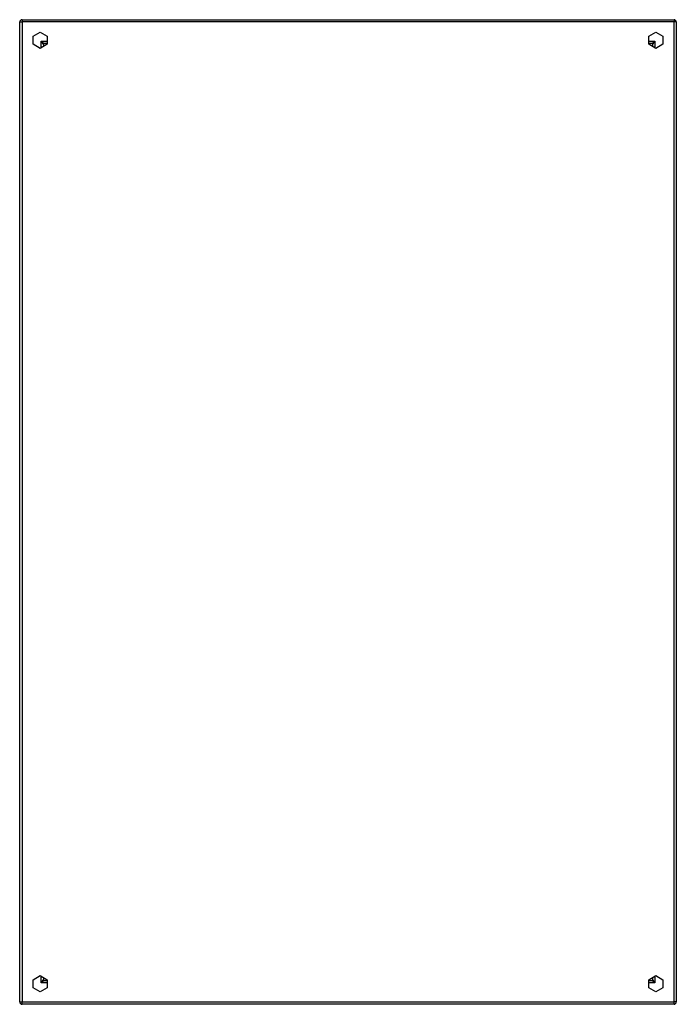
# Model space of a CAD drawing. Header units: inches. Extents: x 40 to 64, y 9.4 to 45.4.
import ezdxf

# ---------------------------------------------------------------- set-up
doc = ezdxf.new("R2010")
doc.units = ezdxf.units.IN
doc.header["$MEASUREMENT"] = 0
doc.layers.add('Visible Edges(ANSI)', color=7, linetype='Continuous', lineweight=25)
doc.layers.add('Visible Tangent Edges(ANSI)', color=7, linetype='Continuous', lineweight=25)

msp = doc.modelspace()

# ---------------------------------------------------------------- linework, layer by layer
at = {"layer": 'Visible Edges(ANSI)'}
for p, q in [((40.053, 45.402), (63.885, 45.402)), ((39.969, 9.486), (39.969, 45.318)), ((63.969, 45.318), (63.969, 9.486)), ((40.461, 44.801), (40.719, 44.949)), ((40.461, 44.503), (40.461, 44.801)), ((40.719, 44.949), (40.977, 44.801)), ((40.977, 44.801), (40.977, 44.503)), ((62.961, 44.801), (63.219, 44.949)), ((62.961, 44.503), (62.961, 44.801)), ((63.219, 44.949), (63.477, 44.801)), ((63.477, 44.801), (63.477, 44.503)), ((40.719, 44.354), (40.461, 44.503)), ((40.977, 44.503), (40.719, 44.354)), ((40.835, 44.504), (40.835, 44.421)), ((40.977, 44.535), (40.866, 44.535)), ((63.071, 44.535), (62.961, 44.535)), ((63.219, 44.354), (62.961, 44.503)), ((63.102, 44.504), (63.102, 44.421)), ((63.477, 44.503), (63.219, 44.354)), ((40.461, 10.301), (40.719, 10.449)), ((40.719, 10.449), (40.977, 10.301)), ((62.961, 10.301), (63.219, 10.449)), ((63.219, 10.449), (63.477, 10.301)), ((40.461, 10.003), (40.461, 10.301)), ((40.835, 10.382), (40.835, 10.299)), ((40.866, 10.268), (40.977, 10.268)), ((40.977, 10.301), (40.977, 10.003)), ((62.961, 10.003), (62.961, 10.301)), ((62.961, 10.268), (63.071, 10.268)), ((63.102, 10.382), (63.102, 10.299)), ((63.477, 10.301), (63.477, 10.003)), ((40.719, 9.854), (40.461, 10.003)), ((40.977, 10.003), (40.719, 9.854)), ((63.219, 9.854), (62.961, 10.003)), ((63.477, 10.003), (63.219, 9.854)), ((63.885, 9.402), (40.053, 9.402))]:
    msp.add_line(p, q, dxfattribs=at)
for centre, radius, start, end in [((40.053, 45.318), 0.084, 90, 180), ((63.885, 45.318), 0.084, 0, 90), ((40.866, 44.504), 0.031, 90, 180), ((63.071, 44.504), 0.031, 0, 90), ((40.866, 10.299), 0.031, 180, 270), ((63.071, 10.299), 0.031, 270, 0), ((40.053, 9.486), 0.084, 180, 270), ((63.885, 9.486), 0.084, 270, 0)]:
    msp.add_arc(centre, radius, start, end, dxfattribs=at)
at = {"layer": 'Visible Tangent Edges(ANSI)'}
for p, q in [((40.053, 45.402), (40.053, 45.318)), ((63.885, 45.402), (63.885, 45.318)), ((39.969, 45.318), (40.053, 45.318)), ((63.885, 45.318), (40.053, 45.318)), ((40.053, 45.318), (40.053, 9.486)), ((63.969, 45.318), (63.885, 45.318)), ((63.885, 9.486), (63.885, 45.318)), ((40.751, 44.619), (40.866, 44.535)), ((40.835, 44.504), (40.751, 44.619)), ((40.751, 44.619), (40.977, 44.619)), ((40.751, 44.372), (40.751, 44.619)), ((62.961, 44.619), (63.186, 44.619)), ((63.071, 44.535), (63.186, 44.619)), ((63.186, 44.619), (63.102, 44.504)), ((63.186, 44.619), (63.186, 44.372)), ((40.751, 10.184), (40.751, 10.431)), ((40.751, 10.184), (40.835, 10.299)), ((40.866, 10.268), (40.751, 10.184)), ((40.977, 10.184), (40.751, 10.184)), ((63.186, 10.184), (62.961, 10.184)), ((63.186, 10.184), (63.071, 10.268)), ((63.102, 10.299), (63.186, 10.184)), ((63.186, 10.431), (63.186, 10.184)), ((39.969, 9.486), (40.053, 9.486)), ((40.053, 9.402), (40.053, 9.486)), ((40.053, 9.486), (63.885, 9.486)), ((63.969, 9.486), (63.885, 9.486)), ((63.885, 9.402), (63.885, 9.486))]:
    msp.add_line(p, q, dxfattribs=at)

doc.saveas('drawing.dxf')
